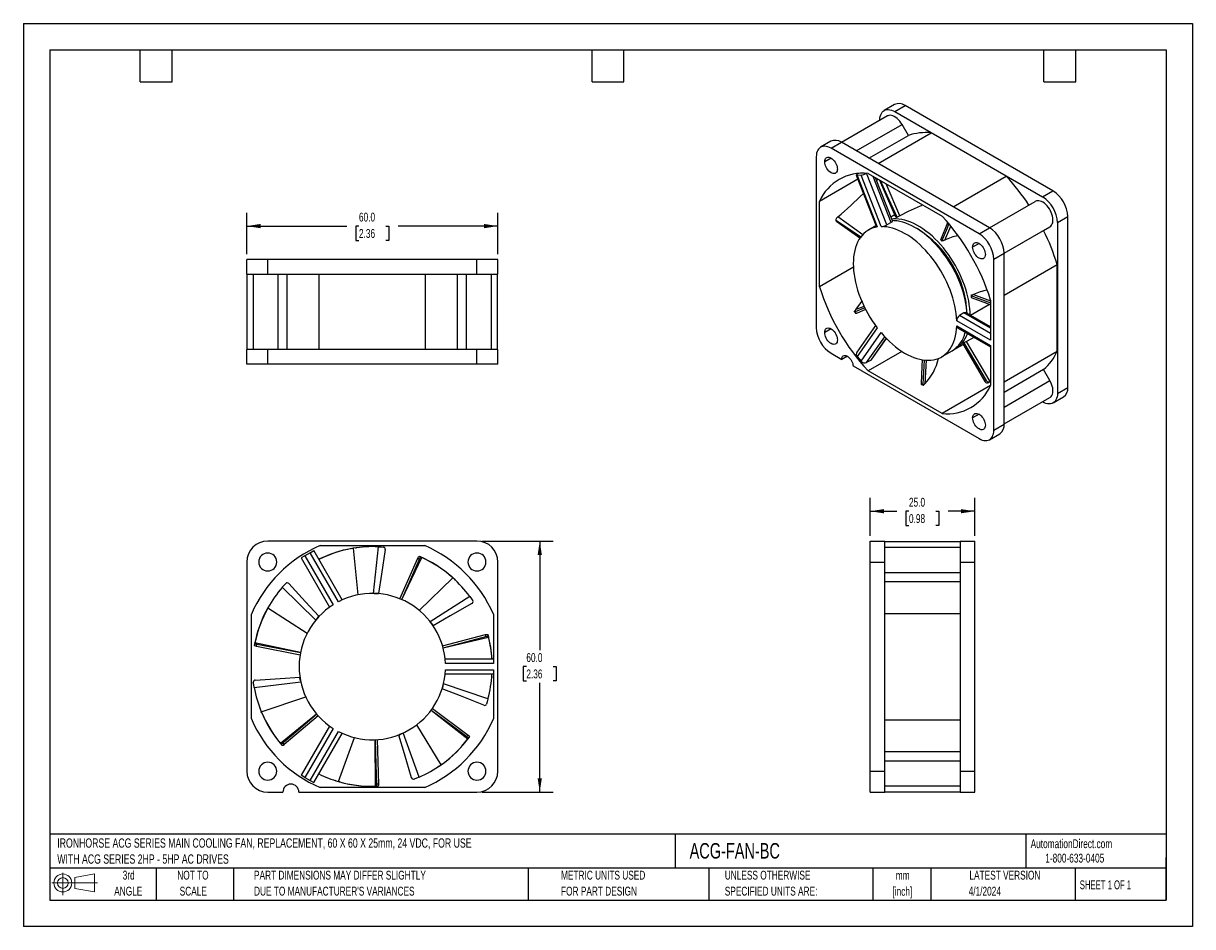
# Model space of a CAD drawing. Header units: millimetres. Extents: x 0 to 279, y 0 to 216.
import ezdxf

# ---------------------------------------------------------------- set-up
doc = ezdxf.new("R2010")
doc.units = ezdxf.units.MM
doc.linetypes.add('CENTERX2', pattern=[20.32, 12.7, -2.54, 2.54, -2.54])
doc.layers.add('DIMENSIONS', color=140, linetype='Continuous', lineweight=25)
doc.layers.add('TEXT', color=140, linetype='Continuous', lineweight=25)
doc.layers.add('SLD-DEFPOINTS', color=7, linetype='Continuous')
doc.styles.add('SLDTEXTSTYLE0', font='TXT', dxfattribs={"width": 0.7})
doc.styles.add('SLDTEXTSTYLE1', font='TXT', dxfattribs={"width": 0.65})
doc.dimstyles.new('SLDDIMSTYLE0', dxfattribs={"dimtxt": 2.158008, "dimasz": 3.302, "dimexe": 0, "dimexo": 0.0625, "dimgap": 0.539502, "dimtad": 0, "dimtih": 1, "dimtoh": 1, "dimrnd": 1e-09, "dimzin": 4, "dimdsep": 46, "dimtxsty": 'SLDTEXTSTYLE0', "dimsah": 1, "dimcen": 0.09, "dimadec": 0, "dimazin": 1, "dimtfac": 1, "dimtofl": 0, "dimtmove": 0, "dimatfit": 3, "dimfxl": 0, "dimfrac": 2, "dimtolj": 1, "dimtzin": 12, "dimarcsym": 0})

# ---------------------------------------------------------------- blocks, each defined once
blk = doc.blocks.new('Block11')
at = {"color": 7, "linetype": 'Continuous', "lineweight": 18}
for p, q in [((0, 2.88), (10.87, 2.88)), ((2.59, 5.31), (2.59, 0)), ((5.48, 4.17), (10.18, 5.03)), ((5.48, 1.6), (5.48, 4.17)), ((10.18, 5.03), (10.18, 0.73)), ((5.48, 1.6), (10.18, 0.73))]:
    blk.add_line(p, q, dxfattribs=at)
for radius in [2.15, 1.29]:
    blk.add_circle((2.59, 2.88), radius, dxfattribs=at)
blk = doc.blocks.new('Block12')
at = {"layer": 'SLD-DEFPOINTS'}
blk.add_blockref('Block11', (0, 0), dxfattribs=at)
blk = doc.blocks.new('SW_NOTE_0')
at = {"layer": 'TEXT', "color": 0, "linetype": 'CENTERX2', "lineweight": 18, "char_height": 2.2259, "attachment_point": 1, "style": 'SLDTEXTSTYLE0'}
for s, insert in [('IRONHORSE ACG SERIES MAIN COOLING FAN, REPLACEMENT, 60 X 60 X 25mm, 24 VDC, FOR USE', (0, 2.87)), ('WITH ACG SERIES 2HP - 5HP AC DRIVES', (0, -0.96))]:
    blk.add_mtext(s, dxfattribs=dict(at, insert=insert))
blk = doc.blocks.new('SW_NOTE_0_1')
at = {"layer": 'TEXT', "color": 0, "linetype": 'CENTERX2', "lineweight": 18, "char_height": 2.117, "attachment_point": 2, "style": 'SLDTEXTSTYLE0'}
for s, insert in [('mm', (2.84, 2.73)), ('[inch]', (2.76, -1.09))]:
    blk.add_mtext(s, dxfattribs=dict(at, insert=insert))
blk = doc.blocks.new('SW_NOTE_0_2')
at = {"layer": 'TEXT', "color": 0, "linetype": 'CENTERX2', "lineweight": 18, "char_height": 2.1167, "attachment_point": 1, "style": 'SLDTEXTSTYLE0'}
for s, insert in [('UNLESS OTHERWISE', (0, 2.73)), ('SPECIFIED UNITS ARE:', (0, -1.09))]:
    blk.add_mtext(s, dxfattribs=dict(at, insert=insert))
blk = doc.blocks.new('SW_NOTE_0_3')
at = {"layer": 'TEXT', "color": 0, "linetype": 'CENTERX2', "lineweight": 18, "char_height": 2.1167, "attachment_point": 1, "style": 'SLDTEXTSTYLE0'}
for s, insert in [('PART DIMENSIONS MAY DIFFER SLIGHTLY', (0, 2.73)), ("DUE TO MANUFACTURER'S VARIANCES", (0, -1.09))]:
    blk.add_mtext(s, dxfattribs=dict(at, insert=insert))
blk = doc.blocks.new('SW_NOTE_0_4')
at = {"layer": 'TEXT', "color": 0, "linetype": 'CENTERX2', "lineweight": 18, "char_height": 2.117, "attachment_point": 2, "style": 'SLDTEXTSTYLE0'}
for s, insert in [('NOT TO', (5.26, 2.73)), ('SCALE', (5.35, -1.09))]:
    blk.add_mtext(s, dxfattribs=dict(at, insert=insert))
blk = doc.blocks.new('SW_NOTE_0_5')
at = {"layer": 'TEXT', "color": 0, "linetype": 'CENTERX2', "lineweight": 18, "char_height": 2.117, "attachment_point": 2, "style": 'SLDTEXTSTYLE0'}
for s, insert in [('3rd', (2.32, 2.73)), ('ANGLE', (2.22, -1.09))]:
    blk.add_mtext(s, dxfattribs=dict(at, insert=insert))
blk = doc.blocks.new('SW_NOTE_0_6')
at = {"layer": 'TEXT', "color": 0, "linetype": 'CENTERX2', "lineweight": 18, "char_height": 2.1167, "attachment_point": 1, "style": 'SLDTEXTSTYLE0'}
for s, insert in [('METRIC UNITS USED', (0, 2.73)), ('FOR PART DESIGN', (0, -1.09))]:
    blk.add_mtext(s, dxfattribs=dict(at, insert=insert))
blk = doc.blocks.new('_D')
at = {"layer": 'DIMENSIONS'}
for p, q in [((109.66, 92.16), (126.57, 92.16)), ((123.39, 92.16), (123.39, 66.07)), ((120.19, 62.16), (119.46, 62.16)), ((119.46, 62.16), (119.46, 58.73)), ((126.6, 62.16), (127.33, 62.16)), ((127.33, 62.16), (127.33, 58.73)), ((119.46, 58.73), (120.19, 58.73)), ((127.33, 58.73), (126.6, 58.73)), ((123.39, 32.16), (123.39, 58.24)), ((109.66, 32.16), (126.57, 32.16))]:
    blk.add_line(p, q, dxfattribs=at)
for points in [[(123.39, 92.16), (122.89, 88.85), (123.9, 88.85)], [(123.39, 32.16), (123.9, 35.46), (122.89, 35.46)]]:
    blk.add_solid(points, dxfattribs=at)
at = {"layer": 'DIMENSIONS', "char_height": 2.117, "attachment_point": 1, "style": 'SLDTEXTSTYLE0'}
for s, insert in [('60.0', (120.19, 65.37)), ('2.36', (120.19, 61.46))]:
    blk.add_mtext(s, dxfattribs=dict(at, insert=insert))
blk = doc.blocks.new('_D_1')
at = {"layer": 'DIMENSIONS'}
for p, q in [((53.39, 160.73), (53.39, 170.63)), ((113.39, 160.73), (113.39, 170.63)), ((53.39, 167.45), (77.26, 167.45)), ((80.19, 167.45), (79.46, 167.45)), ((79.46, 167.45), (79.46, 164.02)), ((86.6, 167.45), (87.33, 167.45)), ((87.33, 167.45), (87.33, 164.02)), ((113.39, 167.45), (89.53, 167.45)), ((79.46, 164.02), (80.19, 164.02)), ((87.33, 164.02), (86.6, 164.02))]:
    blk.add_line(p, q, dxfattribs=at)
for points in [[(53.39, 167.45), (56.7, 166.94), (56.7, 167.96)], [(113.39, 167.45), (110.09, 167.96), (110.09, 166.94)]]:
    blk.add_solid(points, dxfattribs=at)
at = {"layer": 'DIMENSIONS', "char_height": 2.117, "attachment_point": 1, "style": 'SLDTEXTSTYLE0'}
for s, insert in [('60.0', (80.19, 170.66)), ('2.36', (80.19, 166.75))]:
    blk.add_mtext(s, dxfattribs=dict(at, insert=insert))
blk = doc.blocks.new('_D_2')
at = {"layer": 'DIMENSIONS'}
for p, q in [((202.33, 93.43), (202.33, 102.47)), ((227.33, 93.43), (227.33, 102.47)), ((202.33, 99.29), (208.7, 99.29)), ((211.62, 99.29), (210.9, 99.29)), ((210.9, 99.29), (210.9, 95.86)), ((218.03, 99.29), (218.76, 99.29)), ((218.76, 99.29), (218.76, 95.86)), ((227.33, 99.29), (220.96, 99.29)), ((210.9, 95.86), (211.62, 95.86)), ((218.76, 95.86), (218.03, 95.86))]:
    blk.add_line(p, q, dxfattribs=at)
for points in [[(202.33, 99.29), (205.63, 98.79), (205.63, 99.8)], [(227.33, 99.29), (224.02, 99.8), (224.02, 98.79)]]:
    blk.add_solid(points, dxfattribs=at)
at = {"layer": 'DIMENSIONS', "char_height": 2.117, "attachment_point": 1, "style": 'SLDTEXTSTYLE0'}
for s, insert in [('25.0', (211.62, 102.51)), ('0.98', (211.62, 98.59))]:
    blk.add_mtext(s, dxfattribs=dict(at, insert=insert))

msp = doc.modelspace()

# ---------------------------------------------------------------- linework, layer by layer
at = {"color": 7, "linetype": 'Continuous'}
for p, q in [((0.002, 215.903), (0.002, 0.003)), ((0.002, 215.903), (279.402, 215.903)), ((279.402, 215.903), (279.402, 0.003)), ((279.402, 0.003), (0.002, 0.003))]:
    msp.add_line(p, q, dxfattribs=at)
for p, q in [((208.182, 196.499), (205.708, 195.07)), ((208.207, 194.823), (210.682, 196.252)), ((246.038, 175.841), (210.682, 196.252)), ((206.457, 193.771), (195.515, 187.455)), ((208.207, 194.823), (243.563, 174.413)), ((199.015, 185.434), (209.957, 191.751)), ((204.672, 192.741), (204.672, 192.781)), ((211.48, 189.114), (209.957, 191.751)), ((192.98, 187.723), (190.505, 186.294)), ((193.005, 186.047), (195.479, 187.475)), ((230.835, 167.065), (195.479, 187.475)), ((202.06, 183.676), (211.48, 189.114)), ((204.234, 182.421), (216.901, 189.734)), ((234.869, 179.361), (216.901, 189.734)), ((228.36, 165.636), (193.005, 186.047)), ((189.469, 184.005), (189.469, 143.178)), ((193.005, 183.719), (191.484, 182.841)), ((199.034, 179.609), (203.829, 167.251)), ((200.178, 179.644), (199.259, 179.562)), ((199.259, 179.562), (204.041, 167.236)), ((199.593, 180.054), (199.354, 179.916)), ((204.96, 167.318), (200.178, 179.644)), ((206.305, 167.716), (201.508, 180.079)), ((201.843, 180.057), (219.521, 169.852)), ((207.365, 168.328), (203.095, 179.334)), ((207.673, 168.668), (203.661, 179.008)), ((222.202, 172.049), (234.869, 179.361)), ((199.407, 178.648), (190.237, 173.355)), ((203.928, 178.32), (204.277, 178.652)), ((208.485, 169.545), (204.559, 178.489)), ((209.424, 169.901), (206.139, 177.577)), ((190.237, 152.941), (190.237, 173.355)), ((230.87, 167.044), (241.813, 173.361)), ((243.563, 174.413), (246.038, 175.841)), ((194.152, 169.025), (194.178, 168.745)), ((194.347, 168.472), (194.325, 168.744)), ((199.914, 164.602), (194.347, 168.472)), ((200.58, 165.392), (194.627, 169.634)), ((207.365, 168.328), (206.305, 167.716)), ((208.227, 170.134), (207.309, 169.605)), ((219.201, 164.17), (220.921, 168.277)), ((247.098, 168.289), (249.573, 169.718)), ((247.098, 168.289), (247.098, 127.462)), ((249.573, 128.891), (249.573, 169.718)), ((203.719, 167.532), (201.933, 166.501)), ((213.866, 166.654), (213.847, 166.643)), ((216.227, 165.012), (216.26, 164.816)), ((220.157, 164.112), (221.635, 167.399)), ((228.36, 165.636), (230.835, 167.065)), ((234.37, 160.982), (245.313, 167.299)), ((234.37, 160.982), (243.791, 166.42)), ((243.791, 166.42), (245.313, 167.299)), ((228.36, 163.309), (226.84, 162.431)), ((53.394, 155.965), (53.394, 159.465)), ((58.394, 159.465), (53.394, 159.465)), ((58.394, 155.965), (58.394, 159.465)), ((108.394, 159.465), (58.394, 159.465)), ((108.394, 155.965), (108.394, 159.465)), ((113.394, 159.465), (108.394, 159.465)), ((113.394, 155.965), (113.394, 159.465)), ((231.895, 159.513), (234.37, 160.941)), ((231.895, 118.686), (231.895, 159.513)), ((234.37, 120.114), (234.37, 160.941)), ((198.33, 157.613), (190.237, 152.941)), ((234.37, 150.973), (247.037, 158.285)), ((247.037, 137.536), (247.037, 158.285)), ((53.394, 155.965), (58.394, 155.965)), ((53.481, 137.965), (53.481, 155.965)), ((54.894, 155.965), (54.894, 137.965)), ((58.394, 155.965), (108.394, 155.965)), ((60.869, 137.965), (60.869, 155.965)), ((63.022, 137.965), (63.022, 155.965)), ((70.689, 137.965), (70.689, 155.965)), ((96.1, 137.965), (96.1, 155.965)), ((103.767, 137.965), (103.767, 155.965)), ((105.92, 137.965), (105.92, 155.965)), ((108.394, 155.965), (113.394, 155.965)), ((111.894, 137.965), (111.894, 155.965)), ((113.308, 137.965), (113.308, 155.965)), ((227.066, 151.121), (231.127, 149.571)), ((200.913, 148.236), (198.945, 147.48)), ((230.904, 148.732), (226.355, 146.106)), ((226.43, 150.827), (231.127, 149.13)), ((231.127, 149.749), (231.127, 140.155)), ((198.601, 146.954), (198.919, 146.58)), ((201.062, 147.945), (198.739, 146.96)), ((199.049, 146.591), (198.739, 146.96)), ((201.263, 147.515), (199.049, 146.591)), ((224.762, 146.687), (223.702, 146.075)), ((231.127, 141.788), (223.702, 146.075)), ((231.127, 143.012), (224.762, 146.687)), ((231.127, 143.351), (225.282, 146.725)), ((193.005, 142.892), (191.484, 142.014)), ((203.629, 143.676), (199.148, 137.3)), ((204.041, 143.121), (199.259, 136.317)), ((231.127, 140.155), (223.045, 144.821)), ((223.045, 143.596), (231.127, 138.93)), ((223.221, 143.156), (231.127, 138.592)), ((200.178, 135.174), (204.96, 141.979)), ((201.497, 134.821), (205.836, 140.995)), ((202.558, 135.433), (206.199, 140.614)), ((202.764, 135.62), (206.243, 140.57)), ((225.323, 139.894), (230.91, 130.327)), ((53.394, 134.465), (53.394, 137.965)), ((58.394, 137.965), (53.394, 137.965)), ((58.394, 134.465), (58.394, 137.965)), ((108.394, 137.965), (58.394, 137.965)), ((108.394, 134.465), (108.394, 137.965)), ((113.394, 137.965), (108.394, 137.965)), ((113.394, 134.465), (113.394, 137.965)), ((193.005, 137.054), (195.574, 135.571)), ((209.938, 137.511), (201.843, 132.839)), ((219.432, 136.189), (221.906, 137.618)), ((222.614, 138.026), (224.599, 139.172)), ((224.73, 139.567), (230.092, 130.524)), ((231.127, 138.93), (231.127, 129.336)), ((234.37, 130.224), (247.037, 137.536)), ((58.394, 134.465), (53.394, 134.465)), ((108.394, 134.465), (58.394, 134.465)), ((113.394, 134.465), (108.394, 134.465)), ((196.918, 136.346), (195.574, 135.571)), ((199.259, 136.317), (200.178, 135.174)), ((202.558, 135.433), (201.497, 134.821)), ((215.222, 135.431), (214.957, 129.703)), ((215.725, 135.385), (215.393, 129.741)), ((198.261, 134.02), (228.36, 116.644)), ((219.521, 122.633), (201.843, 132.839)), ((243.791, 133.15), (234.37, 127.712)), ((245.313, 130.514), (243.791, 133.15)), ((214.957, 129.703), (214.516, 129.845)), ((214.596, 129.582), (215.046, 129.441)), ((215.183, 129.51), (215.393, 129.741)), ((231.126, 129.333), (219.521, 122.633)), ((230.092, 130.524), (229.773, 130.288)), ((230.345, 129.968), (230.659, 130.207)), ((230.588, 130.089), (231.127, 130.354)), ((230.588, 130.089), (230.91, 130.327)), ((230.659, 130.207), (230.91, 130.327)), ((230.91, 130.327), (231.127, 130.43)), ((234.37, 124.197), (245.313, 130.514)), ((247.098, 127.462), (249.573, 128.891)), ((234.37, 120.155), (245.313, 126.472)), ((246.062, 125.173), (248.537, 126.601)), ((243.563, 125.42), (243.527, 125.441)), ((228.36, 122.482), (226.84, 121.604)), ((230.86, 116.396), (233.335, 117.825)), ((231.895, 118.686), (234.37, 120.114)), ((108.394, 92.157), (58.394, 92.157)), ((68.539, 89.387), (69.405, 89.887)), ((76.204, 78.111), (69.405, 89.887)), ((70.894, 91.07), (95.894, 91.07)), ((78.463, 90.379), (78.796, 90.431)), ((78.796, 90.431), (79.892, 79.303)), ((79.367, 90.51), (79.589, 90.542)), ((79.537, 90.545), (79.536, 90.545)), ((84.789, 90.794), (83.621, 79.655)), ((202.327, 87.157), (202.327, 92.157)), ((202.327, 92.157), (205.827, 92.157)), ((205.827, 87.157), (205.827, 92.157)), ((205.827, 92.07), (223.827, 92.07)), ((223.827, 90.657), (205.827, 90.657)), ((223.827, 92.157), (227.327, 92.157)), ((223.827, 92.157), (223.827, 87.157)), ((227.327, 87.157), (227.327, 92.157)), ((53.394, 87.157), (53.394, 37.157)), ((67.24, 88.637), (66.374, 88.137)), ((66.374, 88.137), (73.173, 76.361)), ((68.539, 89.387), (67.24, 88.637)), ((67.24, 88.637), (74.003, 76.923)), ((75.302, 77.673), (68.539, 89.387)), ((89.941, 78.386), (94.27, 88.081)), ((90.467, 78.164), (95.196, 88.237)), ((94.27, 88.081), (94.697, 87.865)), ((95.071, 88.295), (94.641, 88.507)), ((94.641, 88.507), (94.77, 88.451)), ((95.196, 88.237), (94.77, 88.451)), ((113.394, 37.157), (113.394, 87.157)), ((202.327, 87.157), (205.827, 87.157)), ((202.327, 37.157), (202.327, 87.157)), ((205.827, 37.157), (205.827, 87.157)), ((223.827, 87.157), (227.327, 87.157)), ((223.827, 87.157), (223.827, 37.157)), ((227.327, 37.157), (227.327, 87.157)), ((205.827, 84.682), (223.827, 84.682)), ((61.874, 81.102), (69.855, 73.244)), ((102.634, 83.38), (94.617, 75.585)), ((102.385, 83.608), (102.634, 83.38)), ((103.052, 82.983), (103.215, 82.829)), ((103.185, 82.873), (103.185, 82.873)), ((205.827, 82.529), (223.827, 82.529)), ((84.54, 79.639), (84.831, 79.635)), ((106.654, 78.921), (97.217, 72.889)), ((58.254, 75.897), (58.422, 76.19)), ((58.422, 76.19), (67.805, 70.109)), ((58.716, 76.686), (58.829, 76.879)), ((58.793, 76.84), (58.793, 76.84)), ((54.481, 49.657), (54.481, 74.657)), ((70.44, 73.952), (70.625, 74.177)), ((112.308, 74.657), (112.308, 62.907)), ((205.827, 74.862), (223.827, 74.862)), ((97.777, 72.161), (97.955, 71.93)), ((55.312, 67.723), (55.202, 67.257)), ((55.202, 67.257), (55.227, 67.395)), ((55.341, 67.857), (55.227, 67.395)), ((66.215, 65.489), (55.341, 67.857)), ((55.7, 66.99), (55.815, 67.454)), ((100.165, 67.157), (110.444, 69.816)), ((100.319, 66.607), (111.143, 69.191)), ((110.542, 69.348), (110.444, 69.816)), ((111.111, 69.324), (111.009, 69.792)), ((111.009, 69.792), (111.045, 69.657)), ((111.143, 69.191), (111.045, 69.657)), ((66.115, 64.927), (55.7, 66.99)), ((112.308, 63.907), (100.807, 63.907)), ((112.308, 62.907), (100.878, 62.907)), ((66.096, 59.382), (66.035, 59.667)), ((100.807, 60.407), (112.308, 60.407)), ((100.878, 61.407), (112.308, 61.407)), ((111.51, 60.407), (111.983, 60.347)), ((111.933, 59.772), (111.915, 59.549)), ((111.93, 59.599), (111.93, 59.6)), ((111.987, 60.407), (111.983, 60.347)), ((111.985, 60.407), (111.983, 60.347)), ((112.308, 61.407), (112.308, 49.657)), ((55.165, 57.143), (66.284, 58.483)), ((100.184, 57.149), (100.114, 56.866)), ((111.003, 54.423), (100.404, 58.041)), ((56.853, 51.381), (67.458, 54.926)), ((56.648, 51.92), (56.568, 52.129)), ((56.576, 52.077), (56.576, 52.077)), ((56.978, 51.067), (56.853, 51.381)), ((70.078, 50.802), (61.447, 43.777)), ((70.455, 50.374), (62.349, 43.517)), ((97.428, 51.702), (106.198, 44.851)), ((97.761, 52.165), (106.251, 45.787)), ((73.173, 47.952), (66.374, 36.176)), ((99.807, 38.679), (93.99, 48.229)), ((205.827, 49.451), (223.827, 49.451)), ((74.003, 47.39), (67.24, 35.676)), ((68.539, 34.926), (75.302, 46.64)), ((69.405, 34.426), (76.204, 46.202)), ((75.272, 34.687), (79.112, 45.189)), ((89.95, 45.909), (89.685, 45.787)), ((94.566, 35.751), (90.784, 46.293)), ((106.251, 45.787), (105.946, 45.419)), ((106.198, 44.851), (106.501, 45.218)), ((106.282, 44.959), (106.584, 45.331)), ((106.584, 45.331), (106.501, 45.218)), ((61.447, 43.777), (61.738, 43.4)), ((61.534, 43.671), (61.83, 43.294)), ((61.83, 43.294), (61.738, 43.4)), ((62.349, 43.517), (62.058, 43.896)), ((83.97, 44.666), (84.081, 33.538)), ((84.539, 44.694), (84.846, 34.081)), ((223.827, 41.784), (205.827, 41.784)), ((205.827, 39.632), (223.827, 39.632)), ((99.327, 38.36), (99.141, 38.235)), ((99.19, 38.255), (99.19, 38.255)), ((100.085, 38.871), (99.807, 38.679)), ((202.327, 32.157), (202.327, 37.157)), ((202.327, 37.157), (205.827, 37.157)), ((205.827, 32.157), (205.827, 37.157)), ((223.827, 37.157), (227.327, 37.157)), ((223.827, 37.157), (223.827, 32.157)), ((227.327, 32.157), (227.327, 37.157)), ((67.24, 35.676), (66.374, 36.176)), ((67.24, 35.676), (68.539, 34.926)), ((68.539, 34.926), (69.405, 34.426)), ((74.723, 34.863), (74.509, 34.93)), ((74.555, 34.905), (74.555, 34.904)), ((75.594, 34.589), (75.272, 34.687)), ((84.081, 33.538), (84.557, 33.53)), ((84.218, 33.54), (84.697, 33.536)), ((84.846, 34.081), (84.368, 34.09)), ((84.697, 33.536), (84.557, 33.53)), ((205.827, 33.657), (223.827, 33.657)), ((58.394, 32.157), (62.028, 32.157)), ((65.828, 32.157), (108.394, 32.157)), ((95.894, 33.243), (70.894, 33.243)), ((202.327, 32.157), (205.827, 32.157)), ((205.827, 32.243), (223.827, 32.243)), ((223.827, 32.157), (227.327, 32.157))]:
    msp.add_line(p, q)
at = {"flags": 128}
for points in [[(204.672, 192.781), (204.694, 193.226), (204.76, 193.639), (204.87, 194.015), (205.022, 194.351), (205.214, 194.641), (205.443, 194.881), (205.707, 195.07), (206.003, 195.205), (206.326, 195.283), (206.673, 195.304), (207.04, 195.268), (207.421, 195.175), (207.812, 195.026), (208.207, 194.823)], [(209.957, 191.751), (209.703, 192.154), (209.42, 192.531), (209.115, 192.875), (208.793, 193.179), (208.46, 193.437), (208.123, 193.645), (207.787, 193.799), (207.459, 193.896), (207.144, 193.935), (206.85, 193.914), (206.581, 193.833), (206.457, 193.771)], [(193.005, 186.047), (192.609, 186.249), (192.218, 186.398), (191.837, 186.492), (191.471, 186.528), (191.124, 186.507), (190.8, 186.428), (190.505, 186.294), (190.24, 186.105), (190.011, 185.864), (189.819, 185.574), (189.667, 185.239), (189.558, 184.862), (189.491, 184.449), (189.469, 184.005)], [(191.484, 182.841), (191.507, 183.133), (191.576, 183.389), (191.688, 183.602), (191.84, 183.765), (192.027, 183.873), (192.244, 183.923), (192.485, 183.914), (192.741, 183.845), (193.005, 183.719), (193.269, 183.54), (193.525, 183.313), (193.765, 183.045), (193.982, 182.745), (194.169, 182.42), (194.321, 182.082), (194.433, 181.74), (194.502, 181.404), (194.525, 181.086)], [(194.525, 181.086), (194.502, 180.795), (194.433, 180.539), (194.321, 180.326), (194.169, 180.163), (193.982, 180.055), (193.765, 180.005), (193.525, 180.014), (193.269, 180.083), (193.005, 180.208), (192.741, 180.387), (192.485, 180.614), (192.244, 180.882), (192.027, 181.183), (191.84, 181.508), (191.688, 181.846), (191.576, 182.188), (191.507, 182.523), (191.484, 182.841)], [(199.259, 179.562), (199.153, 179.559), (199.079, 179.572), (199.038, 179.601), (199.033, 179.643), (199.064, 179.698), (199.13, 179.764), (199.228, 179.837), (199.354, 179.916)], [(208.771, 169.548), (206.433, 174.723), (204.795, 178.353)], [(245.313, 167.299), (245.535, 167.465), (245.72, 167.684), (245.865, 167.952), (245.967, 168.265), (246.025, 168.617), (246.036, 169), (246.002, 169.408), (245.922, 169.833), (245.798, 170.267), (245.632, 170.703), (245.428, 171.131), (245.189, 171.545), (244.92, 171.936), (244.626, 172.297), (244.311, 172.622), (243.983, 172.904), (243.647, 173.137), (243.31, 173.319), (242.977, 173.445), (242.655, 173.513), (242.35, 173.521), (242.067, 173.47), (241.813, 173.361)], [(194.304, 169.362), (194.485, 169.514), (194.627, 169.634)], [(200.083, 164.827), (197.872, 166.331), (194.325, 168.744)], [(207.667, 168.666), (207.676, 168.657), (207.642, 168.549), (207.504, 168.418), (207.365, 168.328)], [(226.238, 146.173), (226.217, 146.898), (226.152, 147.779), (226.043, 148.679), (225.892, 149.595), (225.699, 150.523), (225.464, 151.461), (225.189, 152.405), (224.873, 153.352), (224.519, 154.298), (224.128, 155.24), (223.7, 156.175), (223.238, 157.099), (222.743, 158.01), (222.217, 158.904), (221.661, 159.777), (221.078, 160.628), (220.47, 161.452), (219.838, 162.247), (219.186, 163.01), (218.515, 163.739), (217.827, 164.431), (217.126, 165.083), (216.413, 165.694), (215.691, 166.26), (214.963, 166.781), (214.231, 167.254), (213.498, 167.677), (212.765, 168.049), (212.037, 168.37), (211.315, 168.637), (210.602, 168.849), (209.901, 169.007), (209.214, 169.109), (208.542, 169.155), (207.89, 169.145), (207.501, 169.111)], [(225.504, 146.597), (225.467, 147.122), (225.371, 148.014), (225.233, 148.923), (225.052, 149.845), (224.83, 150.777), (224.567, 151.716), (224.265, 152.659), (223.923, 153.603), (223.544, 154.543), (223.129, 155.478), (222.679, 156.403), (222.196, 157.315), (221.681, 158.211), (221.137, 159.089), (220.564, 159.944), (219.966, 160.775), (219.344, 161.577), (218.701, 162.349), (218.038, 163.087), (217.358, 163.79), (216.663, 164.454), (215.957, 165.077), (215.24, 165.657), (214.516, 166.192), (213.788, 166.681), (213.057, 167.121), (212.326, 167.511), (211.599, 167.849), (210.877, 168.135), (210.163, 168.367), (209.459, 168.545), (208.768, 168.668), (208.093, 168.735), (207.641, 168.749)], [(208.485, 169.545), (208.588, 169.548), (208.771, 169.548)], [(219.502, 163.811), (220.799, 167.015), (221.182, 167.962)], [(204.041, 167.236), (203.437, 167.112), (202.857, 166.932), (202.305, 166.698), (201.781, 166.411), (201.289, 166.07), (200.83, 165.679), (200.405, 165.237), (200.016, 164.747), (199.664, 164.211), (199.351, 163.629), (199.077, 163.004), (198.844, 162.339), (198.652, 161.636), (198.502, 160.896), (198.394, 160.123), (198.329, 159.32), (198.308, 158.489), (198.329, 157.633), (198.394, 156.754), (198.502, 155.858), (198.652, 154.945), (198.844, 154.02), (199.077, 153.085), (199.351, 152.144), (199.664, 151.201), (200.016, 150.258), (200.405, 149.319), (200.83, 148.387), (201.289, 147.465), (201.781, 146.556), (202.305, 145.665), (202.857, 144.793), (203.437, 143.944), (204.041, 143.121)], [(204.041, 167.236), (203.885, 167.225), (203.835, 167.253)], [(223.045, 144.821), (222.992, 145.693), (222.897, 146.585), (222.758, 147.494), (222.577, 148.416), (222.355, 149.348), (222.093, 150.288), (221.79, 151.231), (221.449, 152.174), (221.07, 153.115), (220.654, 154.049), (220.204, 154.974), (219.721, 155.886), (219.206, 156.783), (218.662, 157.66), (218.09, 158.516), (217.491, 159.346), (216.869, 160.148), (216.226, 160.92), (215.563, 161.659), (214.883, 162.361), (214.189, 163.025), (213.482, 163.648), (212.765, 164.228), (212.041, 164.764), (211.313, 165.252), (210.582, 165.692), (209.852, 166.082), (209.124, 166.42), (208.402, 166.706), (207.688, 166.939), (206.984, 167.117), (206.293, 167.239), (205.618, 167.307), (204.96, 167.318)], [(219.201, 164.17), (219.311, 164.04), (219.502, 163.811)], [(226.84, 162.431), (226.863, 162.723), (226.931, 162.979), (227.043, 163.191), (227.195, 163.354), (227.383, 163.463), (227.6, 163.513), (227.84, 163.503), (228.096, 163.435), (228.36, 163.309), (228.624, 163.13), (228.88, 162.903), (229.12, 162.635), (229.337, 162.334), (229.525, 162.01), (229.677, 161.671), (229.788, 161.329), (229.857, 160.994), (229.88, 160.676)], [(229.88, 160.676), (229.857, 160.384), (229.788, 160.128), (229.677, 159.916), (229.525, 159.753), (229.337, 159.645), (229.12, 159.594), (228.88, 159.604), (228.624, 159.672), (228.36, 159.798), (228.096, 159.977), (227.84, 160.204), (227.6, 160.472), (227.383, 160.773), (227.195, 161.097), (227.043, 161.436), (226.931, 161.778), (226.863, 162.113), (226.84, 162.431)], [(198.945, 147.48), (200.191, 149.147), (200.374, 149.435)], [(225.137, 149.439), (225.157, 149.422), (225.29, 149.312)], [(226.43, 150.827), (226.457, 150.659), (226.502, 150.366)], [(226.502, 150.366), (230.151, 149.01), (231.127, 148.65)], [(198.739, 146.96), (198.653, 146.936), (198.604, 146.95), (198.597, 147.001), (198.633, 147.084), (198.703, 147.183)], [(198.703, 147.183), (198.838, 147.349), (198.945, 147.48)], [(199.049, 146.591), (198.964, 146.568), (198.917, 146.583)], [(191.484, 142.014), (191.507, 142.306), (191.576, 142.562), (191.688, 142.775), (191.84, 142.938), (192.027, 143.046), (192.244, 143.096), (192.485, 143.087), (192.741, 143.018), (193.005, 142.892), (193.269, 142.713), (193.525, 142.486), (193.765, 142.218), (193.982, 141.917), (194.169, 141.593), (194.321, 141.254), (194.433, 140.913), (194.502, 140.577), (194.525, 140.259)], [(204.96, 141.979), (205.618, 141.231), (206.293, 140.518), (206.984, 139.844), (207.688, 139.209), (208.402, 138.617), (209.124, 138.069), (209.852, 137.568), (210.582, 137.114), (211.313, 136.71), (212.041, 136.358), (212.765, 136.057), (213.482, 135.81), (214.189, 135.617), (214.883, 135.479), (215.563, 135.397), (216.226, 135.37), (216.869, 135.398), (217.491, 135.483), (218.09, 135.623), (218.662, 135.817), (219.206, 136.066), (219.721, 136.368), (220.204, 136.722), (220.654, 137.128), (221.07, 137.583), (221.449, 138.086), (221.79, 138.635), (222.093, 139.229), (222.355, 139.865), (222.577, 140.54), (222.758, 141.254), (222.897, 142.003), (222.992, 142.784), (223.045, 143.596)], [(223.045, 143.596), (223.073, 143.355), (223.173, 143.191), (223.227, 143.167)], [(194.525, 140.259), (194.502, 139.968), (194.433, 139.712), (194.321, 139.499), (194.169, 139.336), (193.982, 139.228), (193.765, 139.178), (193.525, 139.187), (193.269, 139.255), (193.005, 139.381), (192.741, 139.56), (192.485, 139.787), (192.244, 140.055), (192.027, 140.356), (191.84, 140.681), (191.688, 141.019), (191.576, 141.361), (191.507, 141.696), (191.484, 142.014)], [(225.323, 139.894), (226.631, 140.594), (227.174, 140.874)], [(224.73, 139.567), (224.648, 139.483), (224.501, 139.341)], [(224.501, 139.341), (227.449, 134.269), (229.773, 130.288)], [(195.574, 135.571), (195.597, 135.843), (195.665, 136.079), (195.775, 136.271), (195.925, 136.413), (196.108, 136.501), (196.319, 136.53), (196.55, 136.5), (196.794, 136.411), (197.042, 136.268), (197.285, 136.075), (197.516, 135.838), (197.727, 135.566), (197.91, 135.267), (198.06, 134.952), (198.17, 134.632), (198.238, 134.318), (198.261, 134.02)], [(202.558, 135.433), (202.684, 135.527), (202.764, 135.62)], [(214.813, 135.492), (214.726, 133.888), (214.516, 129.845)], [(214.957, 129.703), (214.964, 129.573), (214.995, 129.482), (215.048, 129.441), (215.116, 129.454), (215.183, 129.51)], [(229.773, 130.288), (229.872, 130.153), (229.993, 130.044), (230.123, 129.972), (230.246, 129.947), (230.345, 129.968)], [(230.092, 130.524), (230.192, 130.389), (230.314, 130.281), (230.444, 130.211), (230.567, 130.187), (230.659, 130.207)], [(230.345, 129.968), (230.481, 130.036), (230.588, 130.089)], [(245.313, 126.472), (245.428, 126.548), (245.632, 126.741), (245.798, 126.985), (245.922, 127.277), (246.002, 127.609), (246.036, 127.978), (246.025, 128.374), (245.967, 128.792), (245.865, 129.222), (245.72, 129.658), (245.535, 130.091), (245.313, 130.514)], [(247.098, 127.462), (247.076, 127.018), (247.01, 126.605), (246.9, 126.228), (246.748, 125.893), (246.556, 125.603), (246.327, 125.362), (246.063, 125.173), (245.767, 125.038), (245.444, 124.96), (245.097, 124.939), (244.73, 124.975), (244.349, 125.068), (243.959, 125.217), (243.563, 125.42)], [(226.84, 121.604), (226.863, 121.896), (226.931, 122.152), (227.043, 122.364), (227.195, 122.527), (227.383, 122.636), (227.6, 122.686), (227.84, 122.676), (228.096, 122.608), (228.36, 122.482), (228.624, 122.303), (228.88, 122.076), (229.12, 121.808), (229.337, 121.507), (229.525, 121.183), (229.677, 120.844), (229.788, 120.502), (229.857, 120.167), (229.88, 119.849)], [(229.88, 119.849), (229.857, 119.557), (229.788, 119.301), (229.677, 119.089), (229.525, 118.926), (229.337, 118.818), (229.12, 118.767), (228.88, 118.777), (228.624, 118.845), (228.36, 118.971), (228.096, 119.15), (227.84, 119.377), (227.6, 119.645), (227.383, 119.946), (227.195, 120.27), (227.043, 120.609), (226.931, 120.951), (226.863, 121.286), (226.84, 121.604)], [(228.36, 116.644), (228.756, 116.441), (229.147, 116.292), (229.528, 116.199), (229.894, 116.163), (230.241, 116.184), (230.564, 116.262), (230.86, 116.396), (231.124, 116.585), (231.354, 116.826), (231.545, 117.116), (231.697, 117.452), (231.807, 117.828), (231.873, 118.241), (231.895, 118.686)], [(84.789, 90.794), (85.493, 90.761), (86.046, 90.735)], [(86.461, 90.148), (85.546, 84.261), (84.831, 79.635)], [(90.401, 78.193), (92.809, 83.608), (94.697, 87.865)], [(94.27, 88.081), (94.346, 88.23), (94.431, 88.36), (94.516, 88.455), (94.59, 88.505), (94.641, 88.507)], [(94.697, 87.865), (94.773, 88.015), (94.857, 88.145), (94.942, 88.242), (95.017, 88.293), (95.071, 88.295)], [(95.071, 88.295), (95.141, 88.263), (95.196, 88.237)], [(61.874, 81.102), (62.339, 81.631), (62.704, 82.047)], [(63.421, 82.006), (67.453, 77.62), (70.625, 74.177)], [(84.831, 79.635), (84.397, 79.642), (83.828, 79.651)], [(83.857, 79.651), (84.196, 79.645), (84.54, 79.639)], [(106.654, 78.921), (107.067, 78.35), (107.391, 77.901)], [(107.192, 77.211), (102.018, 74.256), (97.955, 71.93)], [(70.625, 74.177), (70.349, 73.842), (69.987, 73.403)], [(70.005, 73.425), (70.221, 73.686), (70.44, 73.952)], [(97.955, 71.93), (97.69, 72.274), (97.343, 72.725)], [(97.36, 72.702), (97.567, 72.434), (97.777, 72.161)], [(110.444, 69.816), (110.608, 69.85), (110.762, 69.864), (110.89, 69.858), (110.975, 69.831), (111.009, 69.792)], [(55.7, 66.99), (55.537, 67.031), (55.392, 67.085), (55.28, 67.146), (55.215, 67.207), (55.202, 67.257)], [(55.312, 67.723), (55.329, 67.798), (55.341, 67.857)], [(55.815, 67.454), (55.652, 67.494), (55.506, 67.548), (55.394, 67.609), (55.327, 67.671), (55.312, 67.723)], [(66.201, 65.419), (60.386, 66.561), (55.815, 67.454)], [(100.301, 66.676), (106.036, 68.17), (110.542, 69.348)], [(110.542, 69.348), (110.706, 69.382), (110.86, 69.397), (110.989, 69.391), (111.076, 69.365), (111.111, 69.324)], [(111.111, 69.324), (111.129, 69.249), (111.143, 69.191)], [(55.422, 58.916), (61.365, 59.334), (66.035, 59.667)], [(66.035, 59.667), (66.125, 59.243), (66.242, 58.686)], [(66.236, 58.714), (66.167, 59.045), (66.096, 59.382)], [(55.165, 57.143), (55.041, 57.836), (54.943, 58.381)], [(100.114, 56.866), (100.218, 57.287), (100.354, 57.84)], [(110.001, 52.937), (104.466, 55.139), (100.114, 56.866)], [(100.347, 57.812), (100.266, 57.483), (100.184, 57.149)], [(111.003, 54.423), (110.814, 53.744), (110.666, 53.211)], [(70.125, 50.748), (65.606, 46.913), (62.058, 43.896)], [(97.471, 51.759), (102.215, 48.207), (105.946, 45.419)], [(89.685, 45.787), (90.079, 45.969), (90.596, 46.207)], [(92.779, 35.607), (91.049, 41.308), (89.685, 45.787)], [(90.57, 46.195), (90.262, 46.053), (89.95, 45.909)], [(105.946, 45.419), (106.075, 45.312), (106.183, 45.201), (106.258, 45.097), (106.291, 45.012), (106.282, 44.959)], [(106.282, 44.959), (106.234, 44.898), (106.198, 44.851)], [(106.251, 45.787), (106.379, 45.68), (106.487, 45.569), (106.561, 45.465), (106.593, 45.381), (106.584, 45.331)], [(61.534, 43.671), (61.486, 43.731), (61.447, 43.777)], [(62.058, 43.896), (61.925, 43.794), (61.792, 43.714), (61.674, 43.664), (61.584, 43.65), (61.534, 43.671)], [(62.349, 43.517), (62.216, 43.415), (62.083, 43.335), (61.965, 43.286), (61.876, 43.274), (61.83, 43.294)], [(84.041, 44.669), (84.222, 38.745), (84.368, 34.09)], [(84.218, 33.54), (84.141, 33.539), (84.081, 33.538)], [(84.368, 34.09), (84.365, 33.922), (84.345, 33.768), (84.311, 33.645), (84.266, 33.566), (84.218, 33.54)], [(84.846, 34.081), (84.843, 33.913), (84.823, 33.76), (84.788, 33.637), (84.742, 33.56), (84.697, 33.536)], [(94.566, 35.751), (93.917, 35.476), (93.408, 35.259)]]:
    msp.add_lwpolyline(points, dxfattribs=at)
for centre, radius, start, end in [((209.224, 194.273), 2.457, 53.60737, 115.08217), ((194.021, 185.497), 2.457, 53.60737, 115.08217), ((215.622, 176.893), 12.904, 84.31021, 108.72369), ((200.623, 168.77), 11.353, 83.82831, 156.18244), ((199.593, 183.424), 3.824, 278.80161, 299.10575), ((196.259, 143.355), 52.793, 33.48478, 43.0013), ((113.541, 264.063), 124.466, 310.65244, 314.46717), ((239.46, 167.962), 7.645, 2.45345, 57.54655), ((241.935, 169.39), 7.645, 2.45345, 57.54655), ((233.922, 124.389), 51.686, 111.50607, 118.29217), ((194.532, 169.06), 0.378, 127.08702, 236.86036), ((194.504, 168.751), 0.32, 180.64349, 240.66538), ((204.738, 170.542), 3.231, 273.93975, 299.00748), ((237.592, 116.943), 59.983, 118.0078, 118.71682), ((180.503, 133.923), 53.041, 17.36041, 42.63959), ((200.364, 145.358), 25.197, 2.78239, 58.52973), ((227.477, 147.358), 18.283, 103.05263, 113.60131), ((224.258, 159.185), 7.645, 2.45345, 57.54655), ((226.732, 160.614), 7.645, 2.45345, 57.54655), ((196.547, 142.849), 52.797, 16.99917, 26.51518), ((227.342, 147.635), 17.975, 113.56076, 115.85803), ((240.862, 168.767), 53.041, 197.36041, 222.63959), ((233.859, 135.571), 16.968, 113.59644, 115.96348), ((232.596, 139.104), 13.228, 99.95776, 114.70781), ((224.502, 144.857), 1.457, 123.30435, 181.43256), ((225.04, 146.312), 0.467, 59.60613, 126.47503), ((197.107, 143.505), 7.645, 182.45345, 237.54655), ((218.044, 143.731), 7.23, 302.28574, 346.80828), ((219.064, 143.877), 6.832, 297.81993, 342.28727), ((263.909, 69.364), 80.395, 118.68275, 119.16519), ((199.829, 136.879), 0.8, 148.26943, 224.61695), ((235.274, 142.848), 12.907, 311.287, 335.69718), ((201.056, 135.813), 1.086, 216.02569, 293.97204), ((206.196, 138.596), 12.768, 316.08652, 347.45215), ((214.753, 129.777), 0.247, 163.98873, 232.23882), ((220.742, 133.92), 11.353, 263.82831, 336.18244), ((247.131, 128.617), 2.458, 304.91595, 6.39623), ((231.928, 119.84), 2.458, 304.91595, 6.39623), ((58.394, 87.157), 5, 90, 180), ((83.394, 62.157), 31.5, 113.37987, 156.62013), ((83.373, 62.232), 28.572, 99.8952, 116.52678), ((83.865, 60.979), 29.885, 99.7644, 116.29392), ((83.493, 62.569), 28.255, 87.37104, 99.56911), ((85.983, 90.25), 0.489, 347.95621, 82.66437), ((83.394, 62.157), 31.5, 23.37987, 66.62013), ((108.394, 87.157), 5, 0, 90), ((58.394, 87.157), 2.15, 0, 180), ((58.394, 87.157), 2.15, 180, 0), ((83.393, 62.155), 28.652, 48.4822, 66.60501), ((82.608, 60.84), 30.151, 48.38072, 65.32435), ((108.394, 87.157), 2.15, 0, 180), ((108.394, 87.157), 2.15, 180, 0), ((83.134, 62.491), 28.255, 138.80104, 150.99911), ((63.044, 81.696), 0.489, 39.38621, 134.09437), ((83.778, 62.336), 28.255, 35.94104, 48.13911), ((83.394, 62.157), 17.5, 2.45629, 117.54371), ((83.396, 62.156), 28.652, 151.3422, 169.46501), ((84.853, 61.683), 30.151, 151.24072, 168.18435), ((83.394, 62.157), 17.5, 122.45629, 237.54371), ((106.973, 77.648), 0.489, 296.52621, 31.23437), ((85.415, 62.489), 26.613, 3.0527, 15.62325), ((81.792, 61.962), 30.228, 3.68897, 13.83584), ((55.429, 58.428), 0.489, 90.81621, 185.52437), ((83.394, 62.157), 17.5, 242.45629, 357.54371), ((83.774, 61.969), 28.255, 344.51104, 356.70911), ((82.971, 62.161), 28.255, 190.23104, 202.42911), ((110.207, 53.38), 0.489, 245.09621, 339.80437), ((84.674, 63.002), 30.151, 202.67072, 219.61435), ((83.396, 62.158), 28.652, 202.7722, 220.89501), ((83.394, 62.157), 31.5, 203.37987, 246.62013), ((83.394, 62.157), 31.5, 293.37987, 336.62013), ((82.286, 63.216), 30.151, 305.53072, 322.47435), ((83.393, 62.158), 28.652, 305.6322, 323.75501), ((58.394, 37.157), 2.15, 0, 180), ((108.394, 37.157), 2.15, 0, 180), ((58.394, 37.157), 5, 180, 270), ((58.394, 37.157), 2.15, 180, 0), ((82.386, 59.832), 26.132, 243.2047, 254.20193), ((83.484, 61.742), 28.255, 293.09104, 305.28911), ((108.394, 37.157), 2.15, 180, 0), ((108.394, 37.157), 5, 270, 0), ((63.928, 32.157), 1.9, 0, 180), ((83.531, 63.684), 30.151, 254.10072, 271.04435), ((83.395, 62.159), 28.652, 254.2022, 272.32501), ((93.254, 35.723), 0.489, 193.67621, 288.38437)]:
    msp.add_arc(centre, radius, start, end)
at = {"layer": 'TEXT'}
for p, q in [((6.35, 209.55), (273.05, 209.55)), ((6.35, 209.55), (6.35, 6.35)), ((27.94, 201.93), (27.94, 209.55)), ((35.56, 201.93), (35.56, 209.55)), ((135.89, 201.93), (135.89, 209.55)), ((143.51, 201.93), (143.51, 209.55)), ((243.84, 201.93), (243.84, 209.55)), ((251.46, 201.93), (251.46, 209.55)), ((273.05, 209.55), (273.05, 6.35)), ((27.94, 201.93), (35.56, 201.93)), ((135.89, 201.93), (143.51, 201.93)), ((243.84, 201.93), (251.46, 201.93)), ((273.05, 22.126), (6.35, 22.126)), ((155.759, 22.126), (155.759, 13.97)), ((239.575, 22.126), (239.575, 13.97)), ((273.05, 6.35), (273.05, 16.51)), ((273.05, 13.97), (6.35, 13.97)), ((31.75, 13.97), (31.75, 6.35)), ((50.212, 13.97), (50.212, 6.35)), ((120.646, 13.97), (120.646, 6.35)), ((163.78, 13.97), (163.78, 6.35)), ((203.024, 13.97), (203.024, 6.35)), ((216.812, 13.97), (216.812, 6.35)), ((251.349, 13.97), (251.349, 6.35)), ((6.35, 6.35), (273.05, 6.35))]:
    msp.add_line(p, q, dxfattribs=at)

# ---------------------------------------------------------------- block references
at = {"layer": 'SLD-DEFPOINTS'}
msp.add_blockref('Block12', (6.838, 7.554), dxfattribs=at)
at = {"layer": 'TEXT', "linetype": 'CENTERX2', "lineweight": 18}
for name, p in [('SW_NOTE_0', (8.103, 18.225)), ('SW_NOTE_0_5', (22.847, 10.635)), ('SW_NOTE_0_4', (35.257, 10.635)), ('SW_NOTE_0_3', (55.119, 10.635)), ('SW_NOTE_0_6', (128.478, 10.635)), ('SW_NOTE_0_2', (167.608, 10.635)), ('SW_NOTE_0_1', (207.286, 10.582))]:
    msp.add_blockref(name, p, dxfattribs=at)

# ---------------------------------------------------------------- texts
for s, insert, char_height, attachment_point, style in [('ACG-FAN-BC', (159.208, 19.975), 3.7042, 1, 'SLDTEXTSTYLE0'), ('AutomationDirect.com', (240.695, 20.877), 2.11667, 1, 'SLDTEXTSTYLE0'), ('1-800-633-0405', (244.192, 17.437), 2.11667, 1, 'SLDTEXTSTYLE0'), ('LATEST VERSION', (234.552, 13.364), 2.11667, 2, 'SLDTEXTSTYLE0'), ('4/1/2024', (229.739, 9.533), 2.1167, 2, 'SLDTEXTSTYLE0'), ('SHEET 1 OF 1', (252.441, 11.051), 2.11667, 1, 'SLDTEXTSTYLE1')]:
    msp.add_mtext(s, dxfattribs=dict(at, insert=insert, char_height=char_height, attachment_point=attachment_point, style=style))

# ---------------------------------------------------------------- dimensions: what is measured, and where the dimension line sits
at = {"layer": 'DIMENSIONS'}
for base, p1, p2, picture, middle in [((113.394, 167.453), (53.394, 159.465), (113.394, 159.465), '_D_1', (83.394, 167.453)), ((227.327, 99.294), (202.327, 92.157), (227.327, 92.157), '_D_2', (214.827, 99.294))]:
    dim = msp.add_linear_dim(base=base, p1=p1, p2=p2, dimstyle='SLDDIMSTYLE0', dxfattribs=at)
    dim.commit()
    dim.dimension.update_dxf_attribs({"geometry": picture, "text_midpoint": middle, "dimtype": 160})
dim = msp.add_linear_dim(base=(123.394, 32.157), p1=(108.394, 92.157), p2=(108.394, 32.157), angle=90, dimstyle='SLDDIMSTYLE0', dxfattribs=at)
dim.commit()
dim.dimension.update_dxf_attribs({"geometry": '_D', "text_midpoint": (123.394, 62.157), "dimtype": 160})

doc.saveas('drawing.dxf')
